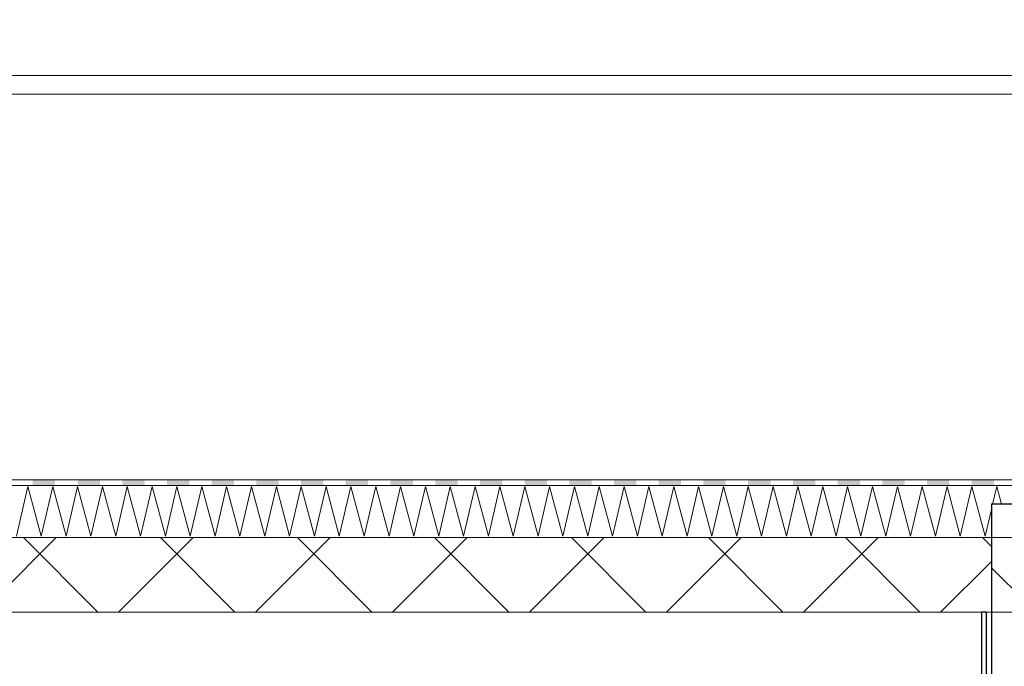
# Model space of a CAD drawing. Header units: millimetres. Extents: x -4481 to 79246, y -53000 to 18468.
# Tile 28 of 48: x 35245 to 37888, y 6685 to 8420. Entities that reach past the tile are written whole.
import ezdxf

# ---------------------------------------------------------------- set-up
doc = ezdxf.new("R2010")
doc.units = ezdxf.units.MM
doc.header["$MEASUREMENT"] = 0
for name, color, linetype in [('Nouveau_2D - Cotations pour 100ème', 7, 'Continuous'), ('Nouveau__Murs ext - Bardages', 7, 'Continuous'), ('Nouveau__Murs int non porteurs - Cloisons', 7, 'Continuous'), ('Nouveau__Toits - Toitures', 7, 'Continuous'), ('Nouveau_Exter - Environnement', 7, 'Continuous')]:
    doc.layers.add(name, color=color, linetype=linetype)
doc.styles.add('STYLE_GENERE_2', font='arial.ttf')
doc.dimstyles.new('STYLE_GENERE__2', dxfattribs={"dimtxt": 300, "dimasz": 190, "dimexe": 0.18, "dimexo": 21916.318027, "dimgap": 0, "dimtad": 1, "dimlfac": 0.001, "dimzin": 0, "dimdsep": 46, "dimtxsty": 'STYLE_GENERE_2', "dimblk": 'ARROWHEAD_6', "dimblk1": 'ARROWHEAD_6', "dimblk2": 'ARROWHEAD_6', "dimcen": 0.09, "dimclrd": 7, "dimclre": 7, "dimclrt": 7, "dimazin": 0, "dimtfac": 1, "dimtdec": 4, "dimtmove": 0, "dimatfit": 3, "dimfxl": 0, "dimtolj": 1, "dimtzin": 0, "dimarcsym": 0})
doc.dimstyles.new('STYLE_GENERE__3', dxfattribs={"dimtxt": 300, "dimasz": 190, "dimexe": 0.18, "dimexo": 21959.829925, "dimgap": 0, "dimtad": 1, "dimlfac": 0.001, "dimzin": 0, "dimdsep": 46, "dimtxsty": 'STYLE_GENERE_2', "dimblk": 'ARROWHEAD_6', "dimblk1": 'ARROWHEAD_6', "dimblk2": 'ARROWHEAD_6', "dimcen": 0.09, "dimclrd": 7, "dimclre": 7, "dimclrt": 7, "dimazin": 0, "dimtfac": 1, "dimtdec": 4, "dimtmove": 0, "dimatfit": 3, "dimfxl": 0, "dimtolj": 1, "dimtzin": 0, "dimarcsym": 0})
doc.dimstyles.new('STYLE_GENERE__4', dxfattribs={"dimtxt": 300, "dimasz": 190, "dimexe": 0.18, "dimexo": 28568.917041, "dimgap": 0, "dimtad": 1, "dimlfac": 0.001, "dimzin": 0, "dimdsep": 46, "dimtxsty": 'STYLE_GENERE_2', "dimblk": 'ARROWHEAD_6', "dimblk1": 'ARROWHEAD_6', "dimblk2": 'ARROWHEAD_6', "dimcen": 0.09, "dimclrd": 7, "dimclre": 7, "dimclrt": 7, "dimazin": 0, "dimtfac": 1, "dimtdec": 4, "dimtmove": 0, "dimatfit": 3, "dimfxl": 0, "dimtolj": 1, "dimtzin": 0, "dimarcsym": 0})
doc.dimstyles.new('STYLE_GENERE__6', dxfattribs={"dimtxt": 350, "dimasz": 190, "dimexe": 0.18, "dimexo": 30247.210424, "dimgap": 0, "dimtad": 1, "dimlfac": 0.001, "dimzin": 0, "dimdsep": 46, "dimtxsty": 'STYLE_GENERE_2', "dimblk": 'ARROWHEAD_6', "dimblk1": 'ARROWHEAD_6', "dimblk2": 'ARROWHEAD_6', "dimcen": 0.09, "dimclrd": 1, "dimclre": 1, "dimclrt": 1, "dimazin": 0, "dimtfac": 1, "dimtdec": 4, "dimtmove": 0, "dimatfit": 3, "dimfxl": 0, "dimtolj": 1, "dimtzin": 0, "dimarcsym": 0})

# ---------------------------------------------------------------- blocks, each defined once
blk = doc.blocks.new('Élément de coupe_48')
at = {"layer": 'Nouveau__Murs ext - Bardages', "color": 7, "linetype": 'Continuous', "lineweight": 13}
for p, q in [((54217, 8270), (24977, 8270)), ((54217, 8220), (24977, 8220))]:
    blk.add_line(p, q, dxfattribs=at)
blk = doc.blocks.new('Élément de coupe_59')
at = {"layer": 'Nouveau__Murs int non porteurs - Cloisons', "color": 7, "linetype": 'Continuous', "lineweight": 30}
for p, q in [((37826, 6830.3), (37826, 6173)), ((37839, 6830.3), (37826, 6830.3)), ((37839, 6830.3), (37839, 6173)), ((37826, 6173), (37826, 6160)), ((37826, 6160), (37826, 3560)), ((37839, 6173), (37839, 6160)), ((37839, 6160), (37839, 3560))]:
    blk.add_line(p, q, dxfattribs=at)
blk = doc.blocks.new('*X392')
at = {"layer": 'Nouveau__Toits - Toitures', "color": 250, "linetype": 'Continuous', "lineweight": 5}
for p, q in [((35236.1, 7033.7), (35267.1, 7167)), ((35267.1, 7167), (35302.8, 7033.7)), ((35302.8, 7033.7), (35333.8, 7167)), ((35333.8, 7167), (35369.5, 7033.7)), ((35369.5, 7033.7), (35400.4, 7167)), ((35400.4, 7167), (35436.1, 7033.7)), ((35436.1, 7033.7), (35467.1, 7167)), ((35467.1, 7167), (35502.8, 7033.7)), ((35502.8, 7033.7), (35533.8, 7167)), ((35533.8, 7167), (35569.5, 7033.7)), ((35569.5, 7033.7), (35600.4, 7167)), ((35600.4, 7167), (35636.1, 7033.7)), ((35636.1, 7033.7), (35667.1, 7167)), ((35667.1, 7167), (35702.8, 7033.7)), ((35702.8, 7033.7), (35733.8, 7167)), ((35733.8, 7167), (35769.5, 7033.7)), ((35769.5, 7033.7), (35800.4, 7167)), ((35800.4, 7167), (35836.2, 7033.7)), ((35836.2, 7033.7), (35867.1, 7167)), ((35867.1, 7167), (35902.8, 7033.7)), ((35902.8, 7033.7), (35933.8, 7167)), ((35933.8, 7167), (35969.5, 7033.7)), ((35969.5, 7033.7), (36000.4, 7167)), ((36000.4, 7167), (36036.2, 7033.7)), ((36036.2, 7033.7), (36067.1, 7167)), ((36067.1, 7167), (36102.8, 7033.7)), ((36102.8, 7033.7), (36133.8, 7167)), ((36133.8, 7167), (36169.5, 7033.7)), ((36169.5, 7033.7), (36200.5, 7167)), ((36200.5, 7167), (36236.2, 7033.7)), ((36236.2, 7033.7), (36267.1, 7167)), ((36267.1, 7167), (36302.8, 7033.7)), ((36302.8, 7033.7), (36333.8, 7167)), ((36333.8, 7167), (36369.5, 7033.7)), ((36369.5, 7033.7), (36400.5, 7167)), ((36400.5, 7167), (36436.2, 7033.7)), ((36436.2, 7033.7), (36467.1, 7167)), ((36467.1, 7167), (36502.8, 7033.7)), ((36502.8, 7033.7), (36533.8, 7167)), ((36533.8, 7167), (36569.5, 7033.7)), ((36569.5, 7033.7), (36600.5, 7167)), ((36600.5, 7167), (36636.2, 7033.7)), ((36636.2, 7033.7), (36667.1, 7167)), ((36667.1, 7167), (36702.8, 7033.7)), ((36702.8, 7033.7), (36733.8, 7167)), ((36733.8, 7167), (36769.5, 7033.7)), ((36769.5, 7033.7), (36800.5, 7167)), ((36800.5, 7167), (36836.2, 7033.7)), ((36836.2, 7033.7), (36867.1, 7167)), ((36867.1, 7167), (36902.8, 7033.7)), ((36902.8, 7033.7), (36933.8, 7167)), ((36933.8, 7167), (36969.5, 7033.7)), ((36969.5, 7033.7), (37000.5, 7167)), ((37000.5, 7167), (37036.2, 7033.7)), ((37036.2, 7033.7), (37067.1, 7167)), ((37067.1, 7167), (37102.8, 7033.7)), ((37102.8, 7033.7), (37133.8, 7167)), ((37133.8, 7167), (37169.5, 7033.7)), ((37169.5, 7033.7), (37200.5, 7167)), ((37200.5, 7167), (37236.2, 7033.7)), ((37236.2, 7033.7), (37267.1, 7167)), ((37267.1, 7167), (37302.8, 7033.7)), ((37302.8, 7033.7), (37333.8, 7167)), ((37333.8, 7167), (37369.5, 7033.7)), ((37369.5, 7033.7), (37400.5, 7167)), ((37400.5, 7167), (37436.2, 7033.7)), ((37436.2, 7033.7), (37467.1, 7167)), ((37467.1, 7167), (37502.8, 7033.7)), ((37502.8, 7033.7), (37533.8, 7167)), ((37533.8, 7167), (37569.5, 7033.7)), ((37569.5, 7033.7), (37600.5, 7167)), ((37600.5, 7167), (37636.2, 7033.7)), ((37636.2, 7033.7), (37667.1, 7167)), ((37667.1, 7167), (37702.8, 7033.7)), ((37702.8, 7033.7), (37733.8, 7167)), ((37733.8, 7167), (37769.5, 7033.7)), ((37769.5, 7033.7), (37800.5, 7167)), ((37800.5, 7167), (37836.2, 7033.7)), ((37856.2, 7120), (37867.1, 7167)), ((37867.1, 7167), (37879.7, 7120)), ((37836.2, 7033.7), (37853, 7106.1))]:
    blk.add_line(p, q, dxfattribs=at)
blk = doc.blocks.new('*X393')
at = {"layer": 'Nouveau__Toits - Toitures', "linetype": 'Continuous', "lineweight": 15}
for points in [[(35280.1, 7170.3), (35340.1, 7170.3), (35340.1, 7185.3), (35280.1, 7185.3)], [(35400.1, 7170.3), (35460.1, 7170.3), (35460.1, 7185.3), (35400.1, 7185.3)], [(35520.1, 7170.3), (35580.1, 7170.3), (35580.1, 7185.3), (35520.1, 7185.3)], [(35640.1, 7170.3), (35700.1, 7170.3), (35700.1, 7185.3), (35640.1, 7185.3)], [(35760.1, 7170.3), (35820.1, 7170.3), (35820.1, 7185.3), (35760.1, 7185.3)], [(35880.1, 7170.3), (35940.1, 7170.3), (35940.1, 7185.3), (35880.1, 7185.3)], [(36000.1, 7170.3), (36060.1, 7170.3), (36060.1, 7185.3), (36000.1, 7185.3)], [(36120.1, 7170.3), (36180.1, 7170.3), (36180.1, 7185.3), (36120.1, 7185.3)], [(36240.1, 7170.3), (36300.1, 7170.3), (36300.1, 7185.3), (36240.1, 7185.3)], [(36360.1, 7170.3), (36420.1, 7170.3), (36420.1, 7185.3), (36360.1, 7185.3)], [(36480.1, 7170.3), (36540.1, 7170.3), (36540.1, 7185.3), (36480.1, 7185.3)], [(36600.1, 7170.3), (36660.1, 7170.3), (36660.1, 7185.3), (36600.1, 7185.3)], [(36720.1, 7170.3), (36780.1, 7170.3), (36780.1, 7185.3), (36720.1, 7185.3)], [(36840.1, 7170.3), (36900.1, 7170.3), (36900.1, 7185.3), (36840.1, 7185.3)], [(36960.1, 7170.3), (37020.1, 7170.3), (37020.1, 7185.3), (36960.1, 7185.3)], [(37080.1, 7170.3), (37140.1, 7170.3), (37140.1, 7185.3), (37080.1, 7185.3)], [(37200.1, 7170.3), (37260.1, 7170.3), (37260.1, 7185.3), (37200.1, 7185.3)], [(37320.1, 7170.3), (37380.1, 7170.3), (37380.1, 7185.3), (37320.1, 7185.3)], [(37440.1, 7170.3), (37500.1, 7170.3), (37500.1, 7185.3), (37440.1, 7185.3)], [(37560.1, 7170.3), (37620.1, 7170.3), (37620.1, 7185.3), (37560.1, 7185.3)], [(37680.1, 7170.3), (37740.1, 7170.3), (37740.1, 7185.3), (37680.1, 7185.3)], [(37800.1, 7170.3), (37860.1, 7170.3), (37860.1, 7185.3), (37800.1, 7185.3)]]:
    blk.add_hatch(color=7, dxfattribs=at).paths.add_polyline_path(points)
blk = doc.blocks.new('Élément de coupe_306')
at = {"layer": 'Nouveau__Toits - Toitures', "linetype": 'Continuous', "lineweight": 35}
h = blk.add_hatch(dxfattribs=at)
h.set_pattern_fill('Béton', style=0, pattern_type=2)
h.set_pattern_definition([(45, (0, 0), (-183.8478, 183.8478), []), (135, (0, 0), (183.8478, 183.8478), [])])
h.paths.add_polyline_path([(37853, 7030.3), (24940, 7030.3), (24940, 6865.9), (25100, 6865.9), (25100, 6830.3), (37853, 6830.3)])
at = {"layer": 'Nouveau__Toits - Toitures', "color": 7, "linetype": 'Continuous', "lineweight": 5}
for p, q in [((54270, 7185.3), (24922, 7185.3)), ((54270, 7170.3), (24922, 7170.3)), ((54270, 7030.3), (24922, 7030.3))]:
    blk.add_line(p, q, dxfattribs=at)
at = {"layer": 'Nouveau__Toits - Toitures', "color": 7, "linetype": 'Continuous', "lineweight": 15}
for p, q in [((37826, 6830.3), (24922, 6830.3)), ((38237.4, 6830.3), (37839, 6830.3))]:
    blk.add_line(p, q, dxfattribs=at)
at = {"layer": 'Nouveau__Toits - Toitures', "lineweight": 0}
for name in ['*X392', '*X393']:
    blk.add_blockref(name, (0, 0), dxfattribs=at)
blk = doc.blocks.new('Élément de coupe_325')
at = {"layer": 'Nouveau_Exter - Environnement', "linetype": 'Continuous', "lineweight": 5}
h = blk.add_hatch(dxfattribs=at)
h.set_pattern_fill('__MAÇONNERIE', style=0, pattern_type=2)
h.set_pattern_definition([(135, (0, 0), (169.7056, 169.7056), [])])
h.paths.add_polyline_path([(37853, 7120), (37853, 3560), (38053, 3560), (38053, 7120)])
at = {"layer": 'Nouveau_Exter - Environnement', "color": 7, "linetype": 'Continuous', "lineweight": 30}
for p, q in [((37853, 7120), (37853, 6173)), ((38053, 7120), (37853, 7120)), ((38053, 7120), (38053, 3560)), ((37853, 6173), (37853, 6160)), ((37853, 6160), (37853, 3560))]:
    blk.add_line(p, q, dxfattribs=at)
blk = doc.blocks.new('*D433')
at = {"layer": 'Nouveau_2D - Cotations pour 100ème', "color": 7, "linetype": 'Continuous', "lineweight": 13}
for p, q in [((47089, 6864), (47089, 7014)), ((47189, 6764), (46989, 6964)), ((47276.5, 6864), (46901.5, 6864)), ((47089, 3560), (47089, 6864)), ((46989, 3660), (47189, 3460)), ((47276.5, 3560), (46901.5, 3560)), ((47089, 3340), (47089, 3560))]:
    blk.add_line(p, q, dxfattribs=at)
at = {"layer": 'Nouveau_2D - Cotations pour 100ème', "color": 7, "lineweight": 13, "insert": (47029, 4811.6), "char_height": 300, "attachment_point": 7, "rotation": 90, "style": 'STYLE_GENERE_2'}
blk.add_mtext('{\\A1;\\fArial|b1|i0|c0|p0;3,30}', dxfattribs=at)
blk = doc.blocks.new('ARROWHEAD_6')
at = {"color": 0, "linetype": 'Continuous', "lineweight": 0}
for p, q in [((-0.5, -0.5), (0.5, 0.5)), ((0, 0), (-1, 0))]:
    blk.add_line(p, q, dxfattribs=at)
blk = doc.blocks.new('*D440')
at = {"layer": 'Nouveau_2D - Cotations pour 100ème', "color": 7, "linetype": 'Continuous', "lineweight": 13}
for p, q in [((53735.8, 6864), (53735.8, 7014)), ((53835.8, 6764), (53635.8, 6964)), ((53923.3, 6864), (53548.3, 6864)), ((53735.8, 3560), (53735.8, 6864)), ((53635.8, 3660), (53835.8, 3460)), ((53923.3, 3560), (53548.3, 3560)), ((53735.8, 3340), (53735.8, 3560))]:
    blk.add_line(p, q, dxfattribs=at)
at = {"layer": 'Nouveau_2D - Cotations pour 100ème', "color": 7, "lineweight": 13, "insert": (53675.8, 4811.6), "char_height": 300, "attachment_point": 7, "rotation": 90, "style": 'STYLE_GENERE_2'}
blk.add_mtext('{\\A1;\\fArial|b1|i0|c0|p0;3,30}', dxfattribs=at)
blk = doc.blocks.new('*D445')
at = {"layer": 'Nouveau_2D - Cotations pour 100ème', "color": 7, "linetype": 'Continuous', "lineweight": 13}
for p, q in [((40504.1, 6864), (40504.1, 7014)), ((40604.1, 6764), (40404.1, 6964)), ((40691.6, 6864), (40316.6, 6864)), ((40504.1, 3560), (40504.1, 6864)), ((40404.1, 3660), (40604.1, 3460)), ((40691.6, 3560), (40316.6, 3560)), ((40504.1, 3340), (40504.1, 3560))]:
    blk.add_line(p, q, dxfattribs=at)
at = {"layer": 'Nouveau_2D - Cotations pour 100ème', "color": 7, "lineweight": 13, "char_height": 300, "attachment_point": 7, "rotation": 90, "style": 'STYLE_GENERE_2'}
for s, insert in [('{\\A1;\\fArial|b1|i0|c0|p0;3,30}', (40444.1, 5040.4)), ('{\\A1;\\fArial|b1|i0|c0|p0;22}', (40444.1, 3660))]:
    blk.add_mtext(s, dxfattribs=dict(at, insert=insert))
blk = doc.blocks.new('*D448')
at = {"layer": 'Nouveau_2D - Cotations pour 100ème', "color": 1, "linetype": 'Continuous', "lineweight": 15}
for p, q in [((24272.3, 8270), (24272.3, 8420)), ((24372.3, 8170), (24172.3, 8370)), ((24459.8, 8270), (24084.8, 8270)), ((24272.3, 826), (24272.3, 8270)), ((24172.3, 926), (24372.3, 726)), ((24459.8, 826), (24084.8, 826)), ((24272.3, 676), (24272.3, 826))]:
    blk.add_line(p, q, dxfattribs=at)
at = {"layer": 'Nouveau_2D - Cotations pour 100ème', "color": 1, "lineweight": 15, "insert": (24202.3, 4080.9), "char_height": 350, "attachment_point": 7, "rotation": 90, "style": 'STYLE_GENERE_2'}
blk.add_mtext('{\\A1;\\fArial|b1|i0|c0|p0;7,44}', dxfattribs=at)

msp = doc.modelspace()

# ---------------------------------------------------------------- block references
at = {"layer": 'Nouveau__Murs ext - Bardages', "lineweight": 0}
msp.add_blockref('Élément de coupe_48', (0, 0), dxfattribs=at)
at = {"layer": 'Nouveau__Murs int non porteurs - Cloisons', "lineweight": 0}
msp.add_blockref('Élément de coupe_59', (0, 0), dxfattribs=at)
at = {"layer": 'Nouveau__Toits - Toitures', "lineweight": 0}
msp.add_blockref('Élément de coupe_306', (0, 0), dxfattribs=at)
at = {"layer": 'Nouveau_Exter - Environnement', "lineweight": 0}
msp.add_blockref('Élément de coupe_325', (0, 0), dxfattribs=at)

# ---------------------------------------------------------------- dimensions: what is measured, and where the dimension line sits
at = {"layer": 'Nouveau_2D - Cotations pour 100ème', "color": 1, "linetype": 'Continuous', "lineweight": 15}
dim = msp.add_linear_dim(base=(24272.278, 8270), p1=(24267.032, 825.971), p2=(54596, 8270), angle=90, dimstyle='STYLE_GENERE__6', dxfattribs=at)
dim.commit()
dim.dimension.update_dxf_attribs({"geometry": '*D448', "text_midpoint": (24027.278, 4533.979), "dimtype": 160, "text_rotation": 90})
at = {"layer": 'Nouveau_2D - Cotations pour 100ème', "color": 7, "linetype": 'Continuous', "lineweight": 13}
for base, dimstyle, picture, middle in [((47089.048, 6864), 'STYLE_GENERE__2', '*D433', (46879.048, 5199.994)), ((53735.764, 6864), 'STYLE_GENERE__4', '*D440', (53525.764, 5199.994)), ((40504.092, 6864), 'STYLE_GENERE__3', '*D445', (40294.092, 5428.812))]:
    dim = msp.add_linear_dim(base=base, p1=(25100, 3560), p2=(25100, 6864), angle=90, dimstyle=dimstyle, dxfattribs=at)
    dim.commit()
    dim.dimension.update_dxf_attribs({"geometry": picture, "text_midpoint": middle, "dimtype": 160, "text_rotation": 90})

doc.saveas('drawing.dxf')
